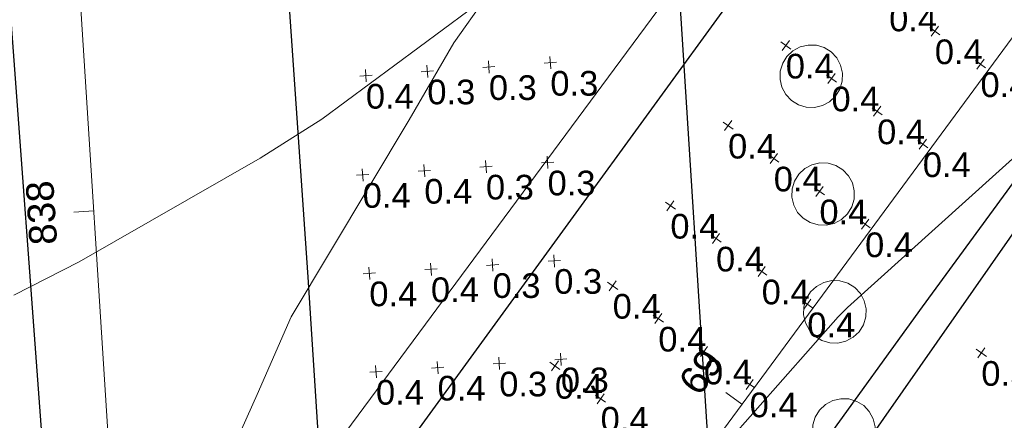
# Model space of a CAD drawing. Extents: x 11759 to 13757, y -2685 to 8839.
# Tile 40 of 58: x 12819 to 12919, y 6204 to 6244. Entities that reach past the tile are written whole.
import ezdxf

# ---------------------------------------------------------------- set-up
doc = ezdxf.new("R2010")
doc.units = 0
doc.header["$MEASUREMENT"] = 0
for name, color, linetype, lineweight in [('AGI32-115446_BK001 - Copy -- 2023-Jan-03 22h-01m-38s-DRAWING', 7, 'Continuous', 0), ('AGI32-AGI-Import_2-LUMINAIRE', 7, 'Continuous', 0), ('AGI32-AGI-Import_2-TEMPLATE', 7, 'Continuous', 0), ('AGI32-Project_1-CALCPTS', 7, 'Continuous', 0), ('AGI32-Project_1-LUMINAIRE', 7, 'Continuous', 0), ('AGI32-Project_1-MARKPOINT', 7, 'Continuous', 0), ('AGI32-Project_1-OBJECT', 7, 'Continuous', 0), ('AGI32-Project_1-STATISTICAL_AREA', 7, 'Continuous', 0), ('AGI32-Project_1-TEMPLATE', 7, 'Continuous', 0)]:
    doc.layers.add(name, color=color, linetype=linetype, lineweight=lineweight)
doc.styles.add('AGI32-Arial', font='arial.ttf')

# ---------------------------------------------------------------- blocks, each defined once
blk = doc.blocks.new('AGI32-ID1buv4w-AGI-Import_2-LUMINAIRE-UPL_Template1')
at = {"layer": 'AGI32-AGI-Import_2-TEMPLATE', "color": 1, "linetype": 'ByBlock', "lineweight": 0}
for p, q in [((18.96, 46.384, -16), (22.12, 46.927, -16)), ((22.12, 46.927, -16), (25.28, 46.607, -16)), ((15.8, 45.59, -16), (18.96, 46.384, -16)), ((25.28, 46.607, -16), (28.44, 45.866, -16)), ((6.771, 44.24, -16), (9.48, 44.901, -16)), ((9.48, 44.901, -16), (12.64, 45.261, -16)), ((12.64, 45.261, -16), (15.8, 45.59, -16)), ((28.44, 45.866, -16), (31.6, 44.7, -16)), ((3.16, 42.951, -16), (6.32, 44.138, -16)), ((6.32, 44.138, -16), (6.771, 44.24, -16)), ((31.6, 44.7, -16), (32.373, 44.24, -16)), ((32.373, 44.24, -16), (34.76, 42.757, -16)), ((0, 42.314, -16), (3.16, 42.951, -16)), ((-6.017, 41.08, -16), (-3.16, 42.018, -16)), ((-3.16, 42.018, -16), (0, 42.314, -16)), ((34.76, 42.757, -16), (36.549, 41.08, -16)), ((-9.48, 39.596, -16), (-6.32, 41.005, -16)), ((-6.32, 41.005, -16), (-6.017, 41.08, -16)), ((36.549, 41.08, -16), (37.92, 39.544, -16)), ((-11.817, 37.92, -16), (-9.48, 39.596, -16)), ((37.92, 39.544, -16), (39.334, 37.92, -16)), ((-12.64, 37.405, -16), (-11.817, 37.92, -16)), ((39.334, 37.92, -16), (41.08, 35.999, -16)), ((-15.409, 34.76, -16), (-12.64, 37.405, -16)), ((41.08, 35.999, -16), (42.077, 34.76, -16)), ((-18.96, 31.67, -16), (-15.8, 34.448, -16)), ((-15.8, 34.448, -16), (-15.409, 34.76, -16)), ((42.077, 34.76, -16), (44.205, 31.6, -16)), ((-21.884, 28.44, -16), (-19.031, 31.6, -16)), ((-19.031, 31.6, -16), (-18.96, 31.67, -16)), ((44.205, 31.6, -16), (44.24, 31.515, -16)), ((44.24, 31.515, -16), (45.551, 28.44, -16)), ((-22.12, 27.881, -16), (-21.884, 28.44, -16)), ((45.551, 28.44, -16), (46.168, 25.28, -16)), ((-23.291, 25.28, -16), (-22.12, 27.881, -16)), ((-22.838, 22.12, -16), (-23.291, 25.28, -16)), ((46.168, 25.28, -16), (46.158, 22.12, -16)), ((-22.12, 20.813, -16), (-22.838, 22.12, -16)), ((46.158, 22.12, -16), (46.333, 18.96, -16)), ((-21.267, 18.96, -16), (-22.12, 20.813, -16)), ((-20.819, 15.8, -16), (-21.267, 18.96, -16)), ((46.333, 18.96, -16), (46.466, 15.8, -16)), ((-20.374, 12.64, -16), (-20.819, 15.8, -16)), ((46.466, 15.8, -16), (46.578, 12.64, -16)), ((-18.96, 9.515, -16), (-20.374, 12.64, -16)), ((46.578, 12.64, -16), (46.641, 9.48, -16)), ((-18.953, 9.48, -16), (-18.96, 9.515, -16)), ((-16.511, 6.32, -16), (-18.953, 9.48, -16)), ((46.641, 9.48, -16), (46.527, 6.32, -16)), ((-15.8, 5.233, -16), (-16.511, 6.32, -16)), ((46.527, 6.32, -16), (46.316, 3.16, -16)), ((-15.345, 3.16, -16), (-15.8, 5.233, -16)), ((-15.319, 0, -16), (-15.345, 3.16, -16)), ((46.316, 3.16, -16), (46.217, 0, -16)), ((-15.345, -3.16, -16), (-15.319, 0, -16)), ((46.217, 0, -16), (46.316, -3.16, -16)), ((-15.8, -5.233, -16), (-15.345, -3.16, -16)), ((46.316, -3.16, -16), (46.527, -6.32, -16)), ((-16.511, -6.32, -16), (-15.8, -5.233, -16)), ((-18.953, -9.48, -16), (-16.511, -6.32, -16)), ((46.527, -6.32, -16), (46.641, -9.48, -16)), ((-20.374, -12.64, -16), (-18.96, -9.515, -16)), ((-18.96, -9.515, -16), (-18.953, -9.48, -16)), ((46.641, -9.48, -16), (46.578, -12.64, -16)), ((-20.819, -15.8, -16), (-20.374, -12.64, -16)), ((46.578, -12.64, -16), (46.466, -15.8, -16)), ((-21.267, -18.96, -16), (-20.819, -15.8, -16)), ((46.466, -15.8, -16), (46.333, -18.96, -16)), ((-22.12, -20.813, -16), (-21.267, -18.96, -16)), ((46.333, -18.96, -16), (46.158, -22.12, -16)), ((-22.838, -22.12, -16), (-22.12, -20.813, -16)), ((-23.291, -25.28, -16), (-22.838, -22.12, -16)), ((46.158, -22.12, -16), (46.168, -25.28, -16)), ((-22.12, -27.881, -16), (-23.291, -25.28, -16)), ((46.168, -25.28, -16), (45.551, -28.44, -16)), ((-21.884, -28.44, -16), (-22.12, -27.881, -16)), ((-19.031, -31.6, -16), (-21.884, -28.44, -16)), ((45.551, -28.44, -16), (44.24, -31.515, -16)), ((-18.96, -31.67, -16), (-19.031, -31.6, -16)), ((-15.8, -34.448, -16), (-18.96, -31.67, -16)), ((44.205, -31.6, -16), (42.077, -34.76, -16)), ((44.24, -31.515, -16), (44.205, -31.6, -16)), ((-15.409, -34.76, -16), (-15.8, -34.448, -16)), ((-12.64, -37.405, -16), (-15.409, -34.76, -16)), ((42.077, -34.76, -16), (41.08, -35.999, -16)), ((41.08, -35.999, -16), (39.334, -37.92, -16)), ((-11.817, -37.92, -16), (-12.64, -37.405, -16)), ((-9.48, -39.596, -16), (-11.817, -37.92, -16)), ((39.334, -37.92, -16), (37.92, -39.544, -16)), ((-6.32, -41.005, -16), (-9.48, -39.596, -16)), ((37.92, -39.544, -16), (36.549, -41.08, -16)), ((-6.017, -41.08, -16), (-6.32, -41.005, -16)), ((-3.16, -42.018, -16), (-6.017, -41.08, -16)), ((36.549, -41.08, -16), (34.76, -42.757, -16)), ((0, -42.314, -16), (-3.16, -42.018, -16)), ((3.16, -42.951, -16), (0, -42.314, -16)), ((34.76, -42.757, -16), (32.373, -44.24, -16)), ((6.32, -44.138, -16), (3.16, -42.951, -16)), ((6.771, -44.24, -16), (6.32, -44.138, -16)), ((9.48, -44.901, -16), (6.771, -44.24, -16)), ((31.6, -44.7, -16), (28.44, -45.866, -16)), ((32.373, -44.24, -16), (31.6, -44.7, -16)), ((12.64, -45.261, -16), (9.48, -44.901, -16)), ((15.8, -45.59, -16), (12.64, -45.261, -16)), ((18.96, -46.384, -16), (15.8, -45.59, -16)), ((28.44, -45.866, -16), (25.28, -46.607, -16)), ((22.12, -46.927, -16), (18.96, -46.384, -16)), ((25.28, -46.607, -16), (22.12, -46.927, -16))]:
    blk.add_line(p, q, dxfattribs=at)
at = {"layer": 'AGI32-AGI-Import_2-TEMPLATE', "color": 5, "linetype": 'ByBlock', "lineweight": 0}
for p, q in [((15.8, 39.351, -16), (18.96, 40.044, -16)), ((18.96, 40.044, -16), (22.12, 40.398, -16)), ((22.12, 40.398, -16), (25.28, 39.834, -16)), ((9.48, 38.853, -16), (12.64, 39.04, -16)), ((12.64, 39.04, -16), (15.8, 39.351, -16)), ((25.28, 39.834, -16), (28.44, 38.491, -16)), ((3.16, 37.261, -16), (5.223, 37.92, -16)), ((5.223, 37.92, -16), (6.32, 38.381, -16)), ((6.32, 38.381, -16), (9.48, 38.853, -16)), ((28.44, 38.491, -16), (29.44, 37.92, -16)), ((29.44, 37.92, -16), (31.6, 36.835, -16)), ((0, 36.677, -16), (3.16, 37.261, -16)), ((-6.32, 35.606, -16), (-3.16, 36.411, -16)), ((-3.16, 36.411, -16), (0, 36.677, -16)), ((31.6, 36.835, -16), (34.447, 34.76, -16)), ((-7.775, 34.76, -16), (-6.32, 35.606, -16)), ((-12.64, 32.059, -16), (-9.48, 33.985, -16)), ((-9.48, 33.985, -16), (-7.775, 34.76, -16)), ((34.447, 34.76, -16), (34.76, 34.507, -16)), ((34.76, 34.507, -16), (37.287, 31.6, -16)), ((-13.184, 31.6, -16), (-12.64, 32.059, -16)), ((-15.8, 29.436, -16), (-13.184, 31.6, -16)), ((37.287, 31.6, -16), (37.92, 30.601, -16)), ((37.92, 30.601, -16), (39.275, 28.44, -16)), ((-16.793, 28.44, -16), (-15.8, 29.436, -16)), ((-18.371, 25.28, -16), (-16.793, 28.44, -16)), ((39.275, 28.44, -16), (40.323, 25.28, -16)), ((-18.137, 22.12, -16), (-18.371, 25.28, -16)), ((40.323, 25.28, -16), (40.772, 22.12, -16)), ((-16.964, 18.96, -16), (-18.137, 22.12, -16)), ((40.772, 22.12, -16), (41.08, 19.21, -16)), ((-16.916, 15.8, -16), (-16.964, 18.96, -16)), ((41.08, 19.21, -16), (41.111, 18.96, -16)), ((41.111, 18.96, -16), (41.519, 15.8, -16)), ((-16.953, 12.64, -16), (-16.916, 15.8, -16)), ((41.519, 15.8, -16), (41.918, 12.64, -16)), ((-16.694, 9.48, -16), (-16.953, 12.64, -16)), ((41.918, 12.64, -16), (42.212, 9.48, -16)), ((-15.8, 8.412, -16), (-16.694, 9.48, -16)), ((42.212, 9.48, -16), (42.266, 6.32, -16)), ((-15.052, 6.32, -16), (-15.8, 8.412, -16)), ((-14.281, 3.16, -16), (-15.052, 6.32, -16)), ((42.266, 6.32, -16), (42.042, 3.16, -16)), ((-14.226, 0, -16), (-14.281, 3.16, -16)), ((42.042, 3.16, -16), (42.007, 0, -16)), ((-14.281, -3.16, -16), (-14.226, 0, -16)), ((42.007, 0, -16), (42.042, -3.16, -16)), ((-15.052, -6.32, -16), (-14.281, -3.16, -16)), ((42.042, -3.16, -16), (42.266, -6.32, -16)), ((-15.8, -8.412, -16), (-15.052, -6.32, -16)), ((42.266, -6.32, -16), (42.212, -9.48, -16)), ((-16.694, -9.48, -16), (-15.8, -8.412, -16)), ((-16.953, -12.64, -16), (-16.694, -9.48, -16)), ((42.212, -9.48, -16), (41.918, -12.64, -16)), ((-16.916, -15.8, -16), (-16.953, -12.64, -16)), ((41.918, -12.64, -16), (41.519, -15.8, -16)), ((-16.964, -18.96, -16), (-16.916, -15.8, -16)), ((41.519, -15.8, -16), (41.111, -18.96, -16)), ((-18.137, -22.12, -16), (-16.964, -18.96, -16)), ((41.08, -19.21, -16), (40.772, -22.12, -16)), ((41.111, -18.96, -16), (41.08, -19.21, -16)), ((-18.371, -25.28, -16), (-18.137, -22.12, -16)), ((40.772, -22.12, -16), (40.323, -25.28, -16)), ((-16.793, -28.44, -16), (-18.371, -25.28, -16)), ((40.323, -25.28, -16), (39.275, -28.44, -16)), ((-15.8, -29.436, -16), (-16.793, -28.44, -16)), ((39.275, -28.44, -16), (37.92, -30.601, -16)), ((-13.184, -31.6, -16), (-15.8, -29.436, -16)), ((37.92, -30.601, -16), (37.287, -31.6, -16)), ((-12.64, -32.059, -16), (-13.184, -31.6, -16)), ((37.287, -31.6, -16), (34.76, -34.507, -16)), ((-9.48, -33.985, -16), (-12.64, -32.059, -16)), ((-7.775, -34.76, -16), (-9.48, -33.985, -16)), ((-6.32, -35.606, -16), (-7.775, -34.76, -16)), ((34.447, -34.76, -16), (31.6, -36.835, -16)), ((34.76, -34.507, -16), (34.447, -34.76, -16)), ((-3.16, -36.411, -16), (-6.32, -35.606, -16)), ((0, -36.677, -16), (-3.16, -36.411, -16)), ((3.16, -37.261, -16), (0, -36.677, -16)), ((31.6, -36.835, -16), (29.44, -37.92, -16)), ((5.223, -37.92, -16), (3.16, -37.261, -16)), ((6.32, -38.381, -16), (5.223, -37.92, -16)), ((9.48, -38.853, -16), (6.32, -38.381, -16)), ((12.64, -39.04, -16), (9.48, -38.853, -16)), ((28.44, -38.491, -16), (25.28, -39.834, -16)), ((29.44, -37.92, -16), (28.44, -38.491, -16)), ((15.8, -39.351, -16), (12.64, -39.04, -16)), ((18.96, -40.044, -16), (15.8, -39.351, -16)), ((25.28, -39.834, -16), (22.12, -40.398, -16)), ((22.12, -40.398, -16), (18.96, -40.044, -16))]:
    blk.add_line(p, q, dxfattribs=at)
at = {"layer": 'AGI32-AGI-Import_2-TEMPLATE', "color": 3, "linetype": 'ByBlock', "lineweight": 0}
for p, q in [((5.029, 31.6, -16), (6.32, 32.015, -16)), ((6.32, 32.015, -16), (9.48, 32.332, -16)), ((9.48, 32.332, -16), (12.64, 32.076, -16)), ((12.64, 32.076, -16), (15.8, 32.007, -16)), ((15.8, 32.007, -16), (18.96, 32.186, -16)), ((18.96, 32.186, -16), (22.12, 32.063, -16)), ((22.12, 32.063, -16), (23.413, 31.6, -16)), ((0, 30.614, -16), (3.16, 31.172, -16)), ((3.16, 31.172, -16), (5.029, 31.6, -16)), ((23.413, 31.6, -16), (25.28, 30.941, -16)), ((25.28, 30.941, -16), (28.44, 28.98, -16)), ((-6.32, 29.344, -16), (-3.16, 30.322, -16)), ((-3.16, 30.322, -16), (0, 30.614, -16)), ((-7.912, 28.44, -16), (-6.32, 29.344, -16)), ((28.44, 28.98, -16), (29.104, 28.44, -16)), ((-9.48, 27.108, -16), (-7.912, 28.44, -16)), ((29.104, 28.44, -16), (31.593, 25.28, -16)), ((-11.13, 25.28, -16), (-9.48, 27.108, -16)), ((-11.715, 22.12, -16), (-11.13, 25.28, -16)), ((31.593, 25.28, -16), (31.6, 25.263, -16)), ((31.6, 25.263, -16), (32.852, 22.12, -16)), ((-11.502, 18.96, -16), (-11.715, 22.12, -16)), ((32.852, 22.12, -16), (33.827, 18.96, -16)), ((-12.277, 15.8, -16), (-11.502, 18.96, -16)), ((33.827, 18.96, -16), (34.577, 15.8, -16)), ((-12.64, 14.447, -16), (-12.277, 15.8, -16)), ((34.577, 15.8, -16), (34.76, 14.945, -16)), ((-13.025, 12.64, -16), (-12.64, 14.447, -16)), ((34.76, 14.945, -16), (35.27, 12.64, -16)), ((-13.756, 9.48, -16), (-13.025, 12.64, -16)), ((35.27, 12.64, -16), (36.035, 9.48, -16)), ((-12.641, 6.32, -16), (-13.756, 9.48, -16)), ((36.035, 9.48, -16), (36.288, 6.32, -16)), ((-12.64, 6.317, -16), (-12.641, 6.32, -16)), ((-11.6, 3.16, -16), (-12.64, 6.317, -16)), ((36.288, 6.32, -16), (36.135, 3.16, -16)), ((-11.401, 0, -16), (-11.6, 3.16, -16)), ((36.135, 3.16, -16), (36.093, 0, -16)), ((-11.6, -3.16, -16), (-11.401, 0, -16)), ((36.093, 0, -16), (36.135, -3.16, -16)), ((-12.64, -6.317, -16), (-11.6, -3.16, -16)), ((36.135, -3.16, -16), (36.288, -6.32, -16)), ((-13.756, -9.48, -16), (-12.641, -6.32, -16)), ((-12.641, -6.32, -16), (-12.64, -6.317, -16)), ((36.288, -6.32, -16), (36.035, -9.48, -16)), ((-13.025, -12.64, -16), (-13.756, -9.48, -16)), ((36.035, -9.48, -16), (35.27, -12.64, -16)), ((-12.64, -14.447, -16), (-13.025, -12.64, -16)), ((35.27, -12.64, -16), (34.76, -14.945, -16)), ((-12.277, -15.8, -16), (-12.64, -14.447, -16)), ((34.76, -14.945, -16), (34.577, -15.8, -16)), ((-11.502, -18.96, -16), (-12.277, -15.8, -16)), ((34.577, -15.8, -16), (33.827, -18.96, -16)), ((-11.715, -22.12, -16), (-11.502, -18.96, -16)), ((33.827, -18.96, -16), (32.852, -22.12, -16)), ((-11.13, -25.28, -16), (-11.715, -22.12, -16)), ((32.852, -22.12, -16), (31.6, -25.263, -16)), ((-9.48, -27.108, -16), (-11.13, -25.28, -16)), ((31.593, -25.28, -16), (29.104, -28.44, -16)), ((31.6, -25.263, -16), (31.593, -25.28, -16)), ((-7.912, -28.44, -16), (-9.48, -27.108, -16)), ((-6.32, -29.344, -16), (-7.912, -28.44, -16)), ((29.104, -28.44, -16), (28.44, -28.98, -16)), ((-3.16, -30.322, -16), (-6.32, -29.344, -16)), ((28.44, -28.98, -16), (25.28, -30.941, -16)), ((0, -30.614, -16), (-3.16, -30.322, -16)), ((3.16, -31.172, -16), (0, -30.614, -16)), ((5.029, -31.6, -16), (3.16, -31.172, -16)), ((6.32, -32.015, -16), (5.029, -31.6, -16)), ((23.413, -31.6, -16), (22.12, -32.063, -16)), ((25.28, -30.941, -16), (23.413, -31.6, -16)), ((9.48, -32.332, -16), (6.32, -32.015, -16)), ((12.64, -32.076, -16), (9.48, -32.332, -16)), ((15.8, -32.007, -16), (12.64, -32.076, -16)), ((18.96, -32.186, -16), (15.8, -32.007, -16)), ((22.12, -32.063, -16), (18.96, -32.186, -16))]:
    blk.add_line(p, q, dxfattribs=at)
blk = doc.blocks.new('AGI32-ID1buv4w-AGI-Import_2-LUMINAIRE-UPL_76')
at = {"layer": 'AGI32-AGI-Import_2-TEMPLATE', "color": 7, "linetype": 'ByBlock', "lineweight": 0}
blk.add_blockref('AGI32-ID1buv4w-AGI-Import_2-LUMINAIRE-UPL_Template1', (0, 0), dxfattribs=at)
blk = doc.blocks.new('AGI32-ID1buv4w-Project_1-OBJECT-159')
at = {"layer": 'AGI32-Project_1-OBJECT', "color": 8, "linetype": 'Continuous', "lineweight": 0}
blk.add_polyline3d([(601.258, 4221.581, 18.039), (574.573, 4183.459, 18.039), (644.463, 4127.546, 18.039), (911.319, 4499.873, 18.039), (846.511, 4553.244, 18.039)], close=True, dxfattribs=at)
blk = doc.blocks.new('AGI32-ID1buv4w-Project_1-OBJECT-Service Road E_1_2_2')
at = {"layer": 'AGI32-Project_1-OBJECT', "color": 8, "linetype": 'Continuous', "lineweight": 0}
for points in [[(798.008, 4456.314, 0), (797.179, 4456.34, 0), (796.384, 4456.58, 0), (795.679, 4457.017, 0), (795.111, 4457.622, 0), (794.718, 4458.353, 0), (794.529, 4459.161, 0), (794.555, 4459.991, 0), (794.794, 4460.785, 0), (795.231, 4461.491, 0), (795.836, 4462.059, 0), (796.568, 4462.451, 0), (797.376, 4462.641, 0), (798.205, 4462.615, 0), (799, 4462.375, 0), (799.705, 4461.938, 0), (800.273, 4461.333, 0), (800.665, 4460.602, 0), (800.855, 4459.794, 0), (800.829, 4458.965, 0), (800.589, 4458.17, 0), (800.152, 4457.465, 0), (799.547, 4456.896, 0), (798.816, 4456.504, 0)], [(798.816, 4456.504, 18), (799.547, 4456.896, 18), (800.152, 4457.465, 18), (800.589, 4458.17, 18), (800.829, 4458.965, 18), (800.855, 4459.794, 18), (800.665, 4460.602, 18), (800.273, 4461.333, 18), (799.705, 4461.938, 18), (799, 4462.375, 18), (798.205, 4462.615, 18), (797.376, 4462.641, 18), (796.568, 4462.451, 18), (795.836, 4462.059, 18), (795.231, 4461.491, 18), (794.794, 4460.785, 18), (794.555, 4459.991, 18), (794.529, 4459.161, 18), (794.718, 4458.353, 18), (795.111, 4457.622, 18), (795.679, 4457.017, 18), (796.384, 4456.58, 18), (797.179, 4456.34, 18), (798.008, 4456.314, 18)], [(796.568, 4462.451, 0), (796.568, 4462.451, 18), (797.376, 4462.641, 18), (797.376, 4462.641, 0)], [(797.376, 4462.641, 0), (797.376, 4462.641, 18), (798.205, 4462.615, 18), (798.205, 4462.615, 0)], [(798.205, 4462.615, 0), (798.205, 4462.615, 18), (799, 4462.375, 18), (799, 4462.375, 0)], [(795.231, 4461.491, 0), (795.231, 4461.491, 18), (795.836, 4462.059, 18), (795.836, 4462.059, 0)], [(795.836, 4462.059, 0), (795.836, 4462.059, 18), (796.568, 4462.451, 18), (796.568, 4462.451, 0)], [(799, 4462.375, 0), (799, 4462.375, 18), (799.705, 4461.938, 18), (799.705, 4461.938, 0)], [(799.705, 4461.938, 0), (799.705, 4461.938, 18), (800.273, 4461.333, 18), (800.273, 4461.333, 0)], [(794.555, 4459.991, 0), (794.555, 4459.991, 18), (794.794, 4460.785, 18), (794.794, 4460.785, 0)], [(794.794, 4460.785, 0), (794.794, 4460.785, 18), (795.231, 4461.491, 18), (795.231, 4461.491, 0)], [(800.273, 4461.333, 0), (800.273, 4461.333, 18), (800.665, 4460.602, 18), (800.665, 4460.602, 0)], [(800.665, 4460.602, 0), (800.665, 4460.602, 18), (800.855, 4459.794, 18), (800.855, 4459.794, 0)], [(794.529, 4459.161, 0), (794.529, 4459.161, 18), (794.555, 4459.991, 18), (794.555, 4459.991, 0)], [(800.855, 4459.794, 0), (800.855, 4459.794, 18), (800.829, 4458.965, 18), (800.829, 4458.965, 0)], [(794.718, 4458.353, 0), (794.718, 4458.353, 18), (794.529, 4459.161, 18), (794.529, 4459.161, 0)], [(800.829, 4458.965, 0), (800.829, 4458.965, 18), (800.589, 4458.17, 18), (800.589, 4458.17, 0)], [(795.111, 4457.622, 0), (795.111, 4457.622, 18), (794.718, 4458.353, 18), (794.718, 4458.353, 0)], [(795.679, 4457.017, 0), (795.679, 4457.017, 18), (795.111, 4457.622, 18), (795.111, 4457.622, 0)], [(800.589, 4458.17, 0), (800.589, 4458.17, 18), (800.152, 4457.465, 18), (800.152, 4457.465, 0)], [(796.384, 4456.58, 0), (796.384, 4456.58, 18), (795.679, 4457.017, 18), (795.679, 4457.017, 0)], [(797.179, 4456.34, 0), (797.179, 4456.34, 18), (796.384, 4456.58, 18), (796.384, 4456.58, 0)], [(799.547, 4456.896, 0), (799.547, 4456.896, 18), (798.816, 4456.504, 18), (798.816, 4456.504, 0)], [(800.152, 4457.465, 0), (800.152, 4457.465, 18), (799.547, 4456.896, 18), (799.547, 4456.896, 0)], [(798.008, 4456.314, 0), (798.008, 4456.314, 18), (797.179, 4456.34, 18), (797.179, 4456.34, 0)], [(798.816, 4456.504, 0), (798.816, 4456.504, 18), (798.008, 4456.314, 18), (798.008, 4456.314, 0)]]:
    blk.add_polyline3d(points, close=True, dxfattribs=at)
blk = doc.blocks.new('AGI32-ID1buv4w-Project_1-OBJECT-Service Road E_1_3_2')
at = {"layer": 'AGI32-Project_1-OBJECT', "color": 8, "linetype": 'Continuous', "lineweight": 0}
for points in [[(799.202, 4444.374, 0), (798.373, 4444.4, 0), (797.578, 4444.64, 0), (796.873, 4445.077, 0), (796.305, 4445.682, 0), (795.912, 4446.413, 0), (795.723, 4447.221, 0), (795.749, 4448.05, 0), (795.988, 4448.845, 0), (796.426, 4449.55, 0), (797.03, 4450.119, 0), (797.762, 4450.511, 0), (798.57, 4450.7, 0), (799.399, 4450.675, 0), (800.194, 4450.435, 0), (800.899, 4449.998, 0), (801.467, 4449.393, 0), (801.86, 4448.662, 0), (802.049, 4447.854, 0), (802.023, 4447.024, 0), (801.784, 4446.23, 0), (801.346, 4445.524, 0), (800.742, 4444.956, 0), (800.01, 4444.564, 0)], [(800.01, 4444.564, 18), (800.742, 4444.956, 18), (801.346, 4445.524, 18), (801.784, 4446.23, 18), (802.023, 4447.024, 18), (802.049, 4447.854, 18), (801.86, 4448.662, 18), (801.467, 4449.393, 18), (800.899, 4449.998, 18), (800.194, 4450.435, 18), (799.399, 4450.675, 18), (798.57, 4450.7, 18), (797.762, 4450.511, 18), (797.03, 4450.119, 18), (796.426, 4449.55, 18), (795.988, 4448.845, 18), (795.749, 4448.05, 18), (795.723, 4447.221, 18), (795.912, 4446.413, 18), (796.305, 4445.682, 18), (796.873, 4445.077, 18), (797.578, 4444.64, 18), (798.373, 4444.4, 18), (799.202, 4444.374, 18)], [(797.762, 4450.511, 0), (797.762, 4450.511, 18), (798.57, 4450.7, 18), (798.57, 4450.7, 0)], [(798.57, 4450.7, 0), (798.57, 4450.7, 18), (799.399, 4450.675, 18), (799.399, 4450.675, 0)], [(799.399, 4450.675, 0), (799.399, 4450.675, 18), (800.194, 4450.435, 18), (800.194, 4450.435, 0)], [(795.988, 4448.845, 0), (795.988, 4448.845, 18), (796.426, 4449.55, 18), (796.426, 4449.55, 0)], [(796.426, 4449.55, 0), (796.426, 4449.55, 18), (797.03, 4450.119, 18), (797.03, 4450.119, 0)], [(797.03, 4450.119, 0), (797.03, 4450.119, 18), (797.762, 4450.511, 18), (797.762, 4450.511, 0)], [(800.194, 4450.435, 0), (800.194, 4450.435, 18), (800.899, 4449.998, 18), (800.899, 4449.998, 0)], [(800.899, 4449.998, 0), (800.899, 4449.998, 18), (801.467, 4449.393, 18), (801.467, 4449.393, 0)], [(795.749, 4448.05, 0), (795.749, 4448.05, 18), (795.988, 4448.845, 18), (795.988, 4448.845, 0)], [(801.467, 4449.393, 0), (801.467, 4449.393, 18), (801.86, 4448.662, 18), (801.86, 4448.662, 0)], [(801.86, 4448.662, 0), (801.86, 4448.662, 18), (802.049, 4447.854, 18), (802.049, 4447.854, 0)], [(795.723, 4447.221, 0), (795.723, 4447.221, 18), (795.749, 4448.05, 18), (795.749, 4448.05, 0)], [(802.049, 4447.854, 0), (802.049, 4447.854, 18), (802.023, 4447.024, 18), (802.023, 4447.024, 0)], [(795.912, 4446.413, 0), (795.912, 4446.413, 18), (795.723, 4447.221, 18), (795.723, 4447.221, 0)], [(802.023, 4447.024, 0), (802.023, 4447.024, 18), (801.784, 4446.23, 18), (801.784, 4446.23, 0)], [(796.305, 4445.682, 0), (796.305, 4445.682, 18), (795.912, 4446.413, 18), (795.912, 4446.413, 0)], [(796.873, 4445.077, 0), (796.873, 4445.077, 18), (796.305, 4445.682, 18), (796.305, 4445.682, 0)], [(801.784, 4446.23, 0), (801.784, 4446.23, 18), (801.346, 4445.524, 18), (801.346, 4445.524, 0)], [(797.578, 4444.64, 0), (797.578, 4444.64, 18), (796.873, 4445.077, 18), (796.873, 4445.077, 0)], [(798.373, 4444.4, 0), (798.373, 4444.4, 18), (797.578, 4444.64, 18), (797.578, 4444.64, 0)], [(800.01, 4444.564, 0), (800.01, 4444.564, 18), (799.202, 4444.374, 18), (799.202, 4444.374, 0)], [(800.742, 4444.956, 0), (800.742, 4444.956, 18), (800.01, 4444.564, 18), (800.01, 4444.564, 0)], [(801.346, 4445.524, 0), (801.346, 4445.524, 18), (800.742, 4444.956, 18), (800.742, 4444.956, 0)], [(799.202, 4444.374, 0), (799.202, 4444.374, 18), (798.373, 4444.4, 18), (798.373, 4444.4, 0)]]:
    blk.add_polyline3d(points, close=True, dxfattribs=at)
blk = doc.blocks.new('AGI32-ID1buv4w-Project_1-OBJECT-Service Road E_1_4_2')
at = {"layer": 'AGI32-Project_1-OBJECT', "color": 8, "linetype": 'Continuous', "lineweight": 0}
for points in [[(800.395, 4432.433, 0), (799.566, 4432.459, 0), (798.771, 4432.699, 0), (798.066, 4433.136, 0), (797.498, 4433.741, 0), (797.106, 4434.472, 0), (796.916, 4435.28, 0), (796.942, 4436.11, 0), (797.182, 4436.904, 0), (797.619, 4437.61, 0), (798.224, 4438.178, 0), (798.955, 4438.57, 0), (799.763, 4438.76, 0), (800.592, 4438.734, 0), (801.387, 4438.494, 0), (802.092, 4438.057, 0), (802.66, 4437.452, 0), (803.053, 4436.721, 0), (803.242, 4435.913, 0), (803.216, 4435.084, 0), (802.977, 4434.289, 0), (802.54, 4433.584, 0), (801.935, 4433.015, 0), (801.203, 4432.623, 0)], [(801.203, 4432.623, 18), (801.935, 4433.015, 18), (802.54, 4433.584, 18), (802.977, 4434.289, 18), (803.216, 4435.084, 18), (803.242, 4435.913, 18), (803.053, 4436.721, 18), (802.66, 4437.452, 18), (802.092, 4438.057, 18), (801.387, 4438.494, 18), (800.592, 4438.734, 18), (799.763, 4438.76, 18), (798.955, 4438.57, 18), (798.224, 4438.178, 18), (797.619, 4437.61, 18), (797.182, 4436.904, 18), (796.942, 4436.11, 18), (796.916, 4435.28, 18), (797.106, 4434.472, 18), (797.498, 4433.741, 18), (798.066, 4433.136, 18), (798.771, 4432.699, 18), (799.566, 4432.459, 18), (800.395, 4432.433, 18)], [(798.224, 4438.178, 0), (798.224, 4438.178, 18), (798.955, 4438.57, 18), (798.955, 4438.57, 0)], [(798.955, 4438.57, 0), (798.955, 4438.57, 18), (799.763, 4438.76, 18), (799.763, 4438.76, 0)], [(799.763, 4438.76, 0), (799.763, 4438.76, 18), (800.592, 4438.734, 18), (800.592, 4438.734, 0)], [(800.592, 4438.734, 0), (800.592, 4438.734, 18), (801.387, 4438.494, 18), (801.387, 4438.494, 0)], [(797.182, 4436.904, 0), (797.182, 4436.904, 18), (797.619, 4437.61, 18), (797.619, 4437.61, 0)], [(797.619, 4437.61, 0), (797.619, 4437.61, 18), (798.224, 4438.178, 18), (798.224, 4438.178, 0)], [(801.387, 4438.494, 0), (801.387, 4438.494, 18), (802.092, 4438.057, 18), (802.092, 4438.057, 0)], [(802.092, 4438.057, 0), (802.092, 4438.057, 18), (802.66, 4437.452, 18), (802.66, 4437.452, 0)], [(796.942, 4436.11, 0), (796.942, 4436.11, 18), (797.182, 4436.904, 18), (797.182, 4436.904, 0)], [(802.66, 4437.452, 0), (802.66, 4437.452, 18), (803.053, 4436.721, 18), (803.053, 4436.721, 0)], [(803.053, 4436.721, 0), (803.053, 4436.721, 18), (803.242, 4435.913, 18), (803.242, 4435.913, 0)], [(796.916, 4435.28, 0), (796.916, 4435.28, 18), (796.942, 4436.11, 18), (796.942, 4436.11, 0)], [(803.242, 4435.913, 0), (803.242, 4435.913, 18), (803.216, 4435.084, 18), (803.216, 4435.084, 0)], [(797.106, 4434.472, 0), (797.106, 4434.472, 18), (796.916, 4435.28, 18), (796.916, 4435.28, 0)], [(803.216, 4435.084, 0), (803.216, 4435.084, 18), (802.977, 4434.289, 18), (802.977, 4434.289, 0)], [(797.498, 4433.741, 0), (797.498, 4433.741, 18), (797.106, 4434.472, 18), (797.106, 4434.472, 0)], [(798.066, 4433.136, 0), (798.066, 4433.136, 18), (797.498, 4433.741, 18), (797.498, 4433.741, 0)], [(802.54, 4433.584, 0), (802.54, 4433.584, 18), (801.935, 4433.015, 18), (801.935, 4433.015, 0)], [(802.977, 4434.289, 0), (802.977, 4434.289, 18), (802.54, 4433.584, 18), (802.54, 4433.584, 0)], [(798.771, 4432.699, 0), (798.771, 4432.699, 18), (798.066, 4433.136, 18), (798.066, 4433.136, 0)], [(799.566, 4432.459, 0), (799.566, 4432.459, 18), (798.771, 4432.699, 18), (798.771, 4432.699, 0)], [(801.203, 4432.623, 0), (801.203, 4432.623, 18), (800.395, 4432.433, 18), (800.395, 4432.433, 0)], [(801.935, 4433.015, 0), (801.935, 4433.015, 18), (801.203, 4432.623, 18), (801.203, 4432.623, 0)], [(800.395, 4432.433, 0), (800.395, 4432.433, 18), (799.566, 4432.459, 18), (799.566, 4432.459, 0)]]:
    blk.add_polyline3d(points, close=True, dxfattribs=at)
blk = doc.blocks.new('AGI32-ID1buv4w-Project_1-OBJECT-Service Road E_1_5_2')
at = {"layer": 'AGI32-Project_1-OBJECT', "color": 8, "linetype": 'Continuous', "lineweight": 0}
for points in [[(801.305, 4420.465, 0), (800.476, 4420.491, 0), (799.681, 4420.73, 0), (798.976, 4421.167, 0), (798.407, 4421.772, 0), (798.015, 4422.504, 0), (797.825, 4423.311, 0), (797.851, 4424.141, 0), (798.091, 4424.935, 0), (798.528, 4425.641, 0), (799.133, 4426.209, 0), (799.864, 4426.601, 0), (800.672, 4426.791, 0), (801.502, 4426.765, 0), (802.296, 4426.525, 0), (803.002, 4426.088, 0), (803.57, 4425.483, 0), (803.962, 4424.752, 0), (804.152, 4423.944, 0), (804.126, 4423.115, 0), (803.886, 4422.32, 0), (803.449, 4421.615, 0), (802.844, 4421.047, 0), (802.113, 4420.654, 0)], [(802.113, 4420.654, 18), (802.844, 4421.047, 18), (803.449, 4421.615, 18), (803.886, 4422.32, 18), (804.126, 4423.115, 18), (804.152, 4423.944, 18), (803.962, 4424.752, 18), (803.57, 4425.483, 18), (803.002, 4426.088, 18), (802.296, 4426.525, 18), (801.502, 4426.765, 18), (800.672, 4426.791, 18), (799.864, 4426.601, 18), (799.133, 4426.209, 18), (798.528, 4425.641, 18), (798.091, 4424.935, 18), (797.851, 4424.141, 18), (797.825, 4423.311, 18), (798.015, 4422.504, 18), (798.407, 4421.772, 18), (798.976, 4421.167, 18), (799.681, 4420.73, 18), (800.476, 4420.491, 18), (801.305, 4420.465, 18)], [(799.133, 4426.209, 0), (799.133, 4426.209, 18), (799.864, 4426.601, 18), (799.864, 4426.601, 0)], [(799.864, 4426.601, 0), (799.864, 4426.601, 18), (800.672, 4426.791, 18), (800.672, 4426.791, 0)], [(800.672, 4426.791, 0), (800.672, 4426.791, 18), (801.502, 4426.765, 18), (801.502, 4426.765, 0)], [(801.502, 4426.765, 0), (801.502, 4426.765, 18), (802.296, 4426.525, 18), (802.296, 4426.525, 0)], [(798.091, 4424.935, 0), (798.091, 4424.935, 18), (798.528, 4425.641, 18), (798.528, 4425.641, 0)], [(798.528, 4425.641, 0), (798.528, 4425.641, 18), (799.133, 4426.209, 18), (799.133, 4426.209, 0)], [(802.296, 4426.525, 0), (802.296, 4426.525, 18), (803.002, 4426.088, 18), (803.002, 4426.088, 0)], [(803.002, 4426.088, 0), (803.002, 4426.088, 18), (803.57, 4425.483, 18), (803.57, 4425.483, 0)], [(797.851, 4424.141, 0), (797.851, 4424.141, 18), (798.091, 4424.935, 18), (798.091, 4424.935, 0)], [(803.57, 4425.483, 0), (803.57, 4425.483, 18), (803.962, 4424.752, 18), (803.962, 4424.752, 0)], [(803.962, 4424.752, 0), (803.962, 4424.752, 18), (804.152, 4423.944, 18), (804.152, 4423.944, 0)], [(797.825, 4423.311, 0), (797.825, 4423.311, 18), (797.851, 4424.141, 18), (797.851, 4424.141, 0)], [(804.152, 4423.944, 0), (804.152, 4423.944, 18), (804.126, 4423.115, 18), (804.126, 4423.115, 0)], [(798.015, 4422.504, 0), (798.015, 4422.504, 18), (797.825, 4423.311, 18), (797.825, 4423.311, 0)], [(804.126, 4423.115, 0), (804.126, 4423.115, 18), (803.886, 4422.32, 18), (803.886, 4422.32, 0)], [(798.407, 4421.772, 0), (798.407, 4421.772, 18), (798.015, 4422.504, 18), (798.015, 4422.504, 0)], [(798.976, 4421.167, 0), (798.976, 4421.167, 18), (798.407, 4421.772, 18), (798.407, 4421.772, 0)], [(803.449, 4421.615, 0), (803.449, 4421.615, 18), (802.844, 4421.047, 18), (802.844, 4421.047, 0)], [(803.886, 4422.32, 0), (803.886, 4422.32, 18), (803.449, 4421.615, 18), (803.449, 4421.615, 0)], [(799.681, 4420.73, 0), (799.681, 4420.73, 18), (798.976, 4421.167, 18), (798.976, 4421.167, 0)], [(800.476, 4420.491, 0), (800.476, 4420.491, 18), (799.681, 4420.73, 18), (799.681, 4420.73, 0)], [(802.113, 4420.654, 0), (802.113, 4420.654, 18), (801.305, 4420.465, 18), (801.305, 4420.465, 0)], [(802.844, 4421.047, 0), (802.844, 4421.047, 18), (802.113, 4420.654, 18), (802.113, 4420.654, 0)], [(801.305, 4420.465, 0), (801.305, 4420.465, 18), (800.476, 4420.491, 18), (800.476, 4420.491, 0)]]:
    blk.add_polyline3d(points, close=True, dxfattribs=at)
blk = doc.blocks.new('AGI32-ID1buv4w-Project_1-STATISTICAL_AREA-SR 159 - EB')
at = {"layer": 'AGI32-Project_1-STATISTICAL_AREA', "color": 7, "linetype": 'Continuous', "lineweight": 30}
blk.add_line((787.89, 4400.201), (822.212, 4449.396), dxfattribs=at)
blk = doc.blocks.new('AGI32-ID1buv4w-Project_1-STATISTICAL_AREA-SR 159 - WB')
at = {"layer": 'AGI32-Project_1-STATISTICAL_AREA', "color": 7, "linetype": 'Continuous', "lineweight": 30}
for p, q in [((927.539, 4598.945), (808.937, 4436.105)), ((687.667, 4327.037), (804.361, 4487.588)), ((808.937, 4436.105), (653.725, 4221.783))]:
    blk.add_line(p, q, dxfattribs=at)
blk = doc.blocks.new('AGI32-ID1buv4w-Project_1-STATISTICAL_AREA-US 23 NB - Overall')
at = {"layer": 'AGI32-Project_1-STATISTICAL_AREA', "color": 7, "linetype": 'Continuous', "lineweight": 30}
blk.add_line((713.457, 4508.502), (734.908, 4216.287), dxfattribs=at)
blk = doc.blocks.new('AGI32-ID1buv4w-Project_1-STATISTICAL_AREA-US 23 SB - Overall')
at = {"layer": 'AGI32-Project_1-STATISTICAL_AREA', "color": 7, "linetype": 'Continuous', "lineweight": 30}
for p, q in [((725.241, 4749.557), (746.693, 4439.108)), ((792.716, 4336.098), (776.508, 4591.607)), ((746.693, 4439.108), (764.57, 4163.22))]:
    blk.add_line(p, q, dxfattribs=at)
blk = doc.blocks.new('AGI32-ID1buv4w-Project_1-LUMINAIRE-HM4_Template2')
at = {"layer": 'AGI32-Project_1-TEMPLATE', "color": 1, "linetype": 'ByBlock', "lineweight": 0}
for p, q in [((-219.34, 147.401, -100), (-210.764, 159.52, -100)), ((-223.867, 139.58, -100), (-219.34, 147.401, -100)), ((-235.834, 119.64, -100), (-223.867, 139.58, -100)), ((-239.28, 111.767, -100), (-235.834, 119.64, -100)), ((-244.622, 99.7, -100), (-239.28, 111.767, -100)), ((210.764, -159.52, -100), (199.4, -173.978, -100)), ((199.4, -173.978, -100), (194.39, -179.46, -100)), ((194.39, -179.46, -100), (179.46, -194.39, -100)), ((179.46, -194.39, -100), (173.978, -199.4, -100))]:
    blk.add_line(p, q, dxfattribs=at)
at = {"layer": 'AGI32-Project_1-TEMPLATE', "color": 5, "linetype": 'ByBlock', "lineweight": 0}
for p, q in [((-179.46, 120.57, -100), (-159.52, 138.581, -100)), ((-180.407, 119.64, -100), (-179.46, 120.57, -100)), ((-198.012, 99.7, -100), (-180.407, 119.64, -100))]:
    blk.add_line(p, q, dxfattribs=at)
blk = doc.blocks.new('AGI32-ID1buv4w-Project_1-LUMINAIRE-HM4_95')
at = {"layer": 'AGI32-Project_1-TEMPLATE', "color": 7, "linetype": 'ByBlock', "lineweight": 0}
blk.add_blockref('AGI32-ID1buv4w-Project_1-LUMINAIRE-HM4_Template2', (0, 0), dxfattribs=at)
blk = doc.blocks.new('AGI32-ID1buv4w-Project_1-LUMINAIRE-HM4_91')
at = {"layer": 'AGI32-Project_1-TEMPLATE', "color": 7, "linetype": 'ByBlock', "lineweight": 0}
blk.add_blockref('AGI32-ID1buv4w-Project_1-LUMINAIRE-HM4_Template2', (0, 0), dxfattribs=at)
blk = doc.blocks.new('AGI32-ID1buv4w-MARKPOINT')
at = {"layer": 'AGI32-Project_1-MARKPOINT', "color": 0, "linetype": 'Continuous', "lineweight": 0}
for p, q in [((-0.125, 0), (0.125, 0)), ((0, -0.125), (0, 0.125))]:
    blk.add_line(p, q, dxfattribs=at)
blk = doc.blocks.new('AGI32-ID1buv4w-Project_1-CALCPTS-US 159 EB - STA 65+00 TO STA 70+00_Luminance')
at = {"layer": 'AGI32-Project_1-MARKPOINT', "color": 154, "linetype": 'Continuous', "lineweight": 0, "xscale": 4.999999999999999, "yscale": 4.999999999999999, "zscale": 4.999999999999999, "rotation": 54.81004857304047}
blk.add_blockref('AGI32-ID1buv4w-MARKPOINT', (814.913, 4431.437, 18.888), dxfattribs=at)
at = {"layer": 'AGI32-Project_1-CALCPTS', "color": 154, "linetype": 'Continuous', "lineweight": 0, "insert": (814.913, 4430.604, 18.888), "char_height": 2.5, "attachment_point": 1, "style": 'AGI32-Arial'}
blk.add_mtext('0.5', dxfattribs=at)
blk = doc.blocks.new('AGI32-ID1buv4w-Project_1-CALCPTS-US 159 WB - STA 70+00 TO STA 65+00_Luminance')
at = {"layer": 'AGI32-Project_1-MARKPOINT', "color": 154, "linetype": 'Continuous', "lineweight": 0, "xscale": 4.999999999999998, "yscale": 4.999999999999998, "zscale": 4.999999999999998, "rotation": 234.2361941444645}
for p in [(810.204, 4464.035, 18.825), (795.109, 4462.583, 18.825), (814.829, 4460.704, 18.825), (799.734, 4459.252, 18.825), (804.359, 4455.921, 18.825), (789.265, 4454.469, 18.825), (808.984, 4452.589, 18.825), (793.89, 4451.137, 18.825), (798.515, 4447.806, 18.825), (783.42, 4446.354, 18.825), (803.14, 4444.475, 18.825), (788.045, 4443.023, 18.825), (792.67, 4439.692, 18.825), (777.576, 4438.24, 18.825), (797.295, 4436.361, 18.825), (782.201, 4434.909, 18.825), (786.826, 4431.578, 18.825), (771.731, 4430.126, 18.825), (791.451, 4428.246, 18.825), (776.356, 4426.794, 18.825)]:
    blk.add_blockref('AGI32-ID1buv4w-MARKPOINT', p, dxfattribs=at)
at = {"layer": 'AGI32-Project_1-CALCPTS', "color": 154, "linetype": 'Continuous', "lineweight": 0, "char_height": 2.5, "attachment_point": 1, "style": 'AGI32-Arial'}
for insert in [(805.578, 4466.533, 18.825), (810.204, 4463.202, 18.825), (795.109, 4461.75, 18.825), (814.829, 4459.871, 18.825), (799.734, 4458.419, 18.825), (804.359, 4455.088, 18.825), (789.265, 4453.636, 18.825), (808.984, 4451.756, 18.825), (793.89, 4450.304, 18.825), (798.515, 4446.973, 18.825), (783.42, 4445.521, 18.825), (803.14, 4443.642, 18.825), (788.045, 4442.19, 18.825), (792.67, 4438.859, 18.825), (777.576, 4437.407, 18.825), (797.295, 4435.528, 18.825), (782.201, 4434.076, 18.825), (786.826, 4430.745, 18.825), (771.731, 4429.293, 18.825), (791.451, 4427.413, 18.825), (776.356, 4425.961, 18.825)]:
    blk.add_mtext('0.4', dxfattribs=dict(at, insert=insert))
blk = doc.blocks.new('AGI32-ID1buv4w-Project_1-CALCPTS-US 23 NB - STA 829+00 TO STA 837+50_Luminance')
at = {"layer": 'AGI32-Project_1-MARKPOINT', "color": 154, "linetype": 'Continuous', "lineweight": 0, "xscale": 5, "yscale": 5, "zscale": 5, "rotation": 93.85508418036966}
for p in [(758.5, 4449.897), (764.741, 4450.318), (770.982, 4450.738), (752.26, 4449.477), (759.173, 4439.92), (765.413, 4440.34), (771.654, 4440.761), (752.932, 4439.499), (759.845, 4429.942), (766.086, 4430.363), (772.327, 4430.783), (753.604, 4429.522)]:
    blk.add_blockref('AGI32-ID1buv4w-MARKPOINT', p, dxfattribs=at)
at = {"layer": 'AGI32-Project_1-CALCPTS', "color": 154, "linetype": 'Continuous', "lineweight": 0, "char_height": 2.5, "attachment_point": 1, "style": 'AGI32-Arial'}
for s, insert in [('0.3', (770.982, 4449.905)), ('0.4', (752.26, 4448.644)), ('0.4', (758.5, 4449.064)), ('0.3', (764.741, 4449.485)), ('0.3', (771.654, 4439.928)), ('0.4', (752.932, 4438.666)), ('0.4', (759.173, 4439.087)), ('0.3', (765.413, 4439.507)), ('0.3', (772.327, 4429.95)), ('0.4', (753.604, 4428.689)), ('0.4', (759.845, 4429.109)), ('0.3', (766.086, 4429.53))]:
    blk.add_mtext(s, dxfattribs=dict(at, insert=insert))
blk = doc.blocks.new('AGI32-ID1buv4w-Project_1-CALCPTS-US 23 NB - STA 837+50 TO STA 843+00_Luminance')
at = {"layer": 'AGI32-Project_1-MARKPOINT', "color": 154, "linetype": 'Continuous', "lineweight": 0, "xscale": 5, "yscale": 5, "zscale": 5, "rotation": 94.03608409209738}
for p in [(771.263, 4460.844), (758.807, 4459.965), (765.035, 4460.405), (752.579, 4459.526)]:
    blk.add_blockref('AGI32-ID1buv4w-MARKPOINT', p, dxfattribs=at)
at = {"layer": 'AGI32-Project_1-CALCPTS', "color": 154, "linetype": 'Continuous', "lineweight": 0, "char_height": 2.5, "attachment_point": 1, "style": 'AGI32-Arial'}
for s, insert in [('0.3', (765.035, 4459.572)), ('0.3', (771.263, 4460.011)), ('0.4', (752.579, 4458.693)), ('0.3', (758.807, 4459.132))]:
    blk.add_mtext(s, dxfattribs=dict(at, insert=insert))

msp = doc.modelspace()

# ---------------------------------------------------------------- linework, layer by layer
at = {"layer": 'AGI32-115446_BK001 - Copy -- 2023-Jan-03 22h-01m-38s-DRAWING', "color": 7, "linetype": 'Continuous', "lineweight": 0}
for p, q in [((12895.983, 5126.317), (12772.546, 7075.993)), ((12895.984, 5126.31), (12772.546, 7075.993)), ((12895.984, 5126.31), (12772.546, 7075.993)), ((12469.454, 5631.678), (13068.895, 6445.413)), ((12826.425, 6224.977), (12824.429, 6224.851)), ((12892.074, 6205.38), (12890.463, 6206.566))]:
    msp.add_line(p, q, dxfattribs=at)
for points in [[(12080.601, 4903.121, 0), (12094.19, 4940.06, 0), (12446.328, 5599.829, 0), (12469.454, 5631.678, 0), (13068.895, 6445.413, 0), (13113.491, 6509.542, 0), (13275.957, 6846.333, 0), (13345.72, 7213.696, 0), (13348.023, 7291.774, 0)], [(12826.426, 6224.977, 0), (12826.426, 6224.977, 0), (12826.426, 6224.977, 0), (12826.425, 6224.977, 0), (12826.425, 6224.977, 0), (12826.425, 6224.977, 0), (12826.425, 6224.977, 0), (12826.425, 6224.977, 0), (12826.425, 6224.977, 0), (12826.425, 6224.977, 0), (12826.425, 6224.977, 0), (12826.425, 6224.977, 0), (12826.425, 6224.977, 0), (12826.425, 6224.977, 0), (12826.425, 6224.977, 0), (12826.425, 6224.977, 0), (12826.425, 6224.977, 0), (12826.425, 6224.977, 0), (12826.425, 6224.977, 0), (12826.425, 6224.977, 0), (12826.425, 6224.977, 0), (12826.425, 6224.977, 0), (12826.425, 6224.977, 0), (12826.426, 6224.977, 0), (12826.426, 6224.977, 0), (12826.426, 6224.977, 0)], [(12892.074, 6205.38, 0), (12892.074, 6205.38, 0), (12892.074, 6205.38, 0), (12892.074, 6205.38, 0), (12892.074, 6205.38, 0), (12892.074, 6205.38, 0), (12892.074, 6205.38, 0), (12892.074, 6205.38, 0), (12892.074, 6205.38, 0), (12892.074, 6205.38, 0), (12892.074, 6205.38, 0), (12892.074, 6205.38, 0), (12892.074, 6205.38, 0), (12892.074, 6205.38, 0), (12892.074, 6205.38, 0), (12892.074, 6205.38, 0), (12892.074, 6205.38, 0), (12892.074, 6205.38, 0), (12892.074, 6205.38, 0), (12892.074, 6205.38, 0), (12892.074, 6205.38, 0), (12892.074, 6205.38, 0), (12892.074, 6205.38, 0), (12892.074, 6205.38, 0), (12892.074, 6205.38, 0), (12892.074, 6205.38, 0)]]:
    msp.add_polyline3d(points, dxfattribs=at)

# ---------------------------------------------------------------- block references
at = {"layer": 'AGI32-AGI-Import_2-LUMINAIRE', "color": 7, "linetype": 'Continuous', "lineweight": 0, "rotation": 9.533008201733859}
msp.add_blockref('AGI32-ID1buv4w-AGI-Import_2-LUMINAIRE-UPL_76', (12836.894, 6151.827, 16), dxfattribs=at)
at = {"layer": 'AGI32-Project_1-CALCPTS', "color": 7, "linetype": 'Continuous', "lineweight": 0}
for name in ['AGI32-ID1buv4w-Project_1-CALCPTS-US 23 NB - STA 837+50 TO STA 843+00_Luminance', 'AGI32-ID1buv4w-Project_1-CALCPTS-US 159 WB - STA 70+00 TO STA 65+00_Luminance', 'AGI32-ID1buv4w-Project_1-CALCPTS-US 159 EB - STA 65+00 TO STA 70+00_Luminance', 'AGI32-ID1buv4w-Project_1-CALCPTS-US 23 NB - STA 829+00 TO STA 837+50_Luminance']:
    msp.add_blockref(name, (12101.41, 1779.143), dxfattribs=at)
at = {"layer": 'AGI32-Project_1-LUMINAIRE', "color": 7, "linetype": 'Continuous', "lineweight": 0, "rotation": 344.7442849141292}
msp.add_blockref('AGI32-ID1buv4w-Project_1-LUMINAIRE-HM4_95', (12702.952, 6454.585, 100), dxfattribs=at)
at = {"layer": 'AGI32-Project_1-LUMINAIRE', "color": 7, "linetype": 'Continuous', "lineweight": 0}
msp.add_blockref('AGI32-ID1buv4w-Project_1-LUMINAIRE-HM4_91', (13082.246, 6094.607, 100), dxfattribs=at)
at = {"layer": 'AGI32-Project_1-OBJECT', "color": 7, "linetype": 'Continuous', "lineweight": 0}
for name in ['AGI32-ID1buv4w-Project_1-OBJECT-159', 'AGI32-ID1buv4w-Project_1-OBJECT-Service Road E_1_2_2', 'AGI32-ID1buv4w-Project_1-OBJECT-Service Road E_1_3_2', 'AGI32-ID1buv4w-Project_1-OBJECT-Service Road E_1_4_2', 'AGI32-ID1buv4w-Project_1-OBJECT-Service Road E_1_5_2']:
    msp.add_blockref(name, (12101.41, 1779.143), dxfattribs=at)
at = {"layer": 'AGI32-Project_1-STATISTICAL_AREA', "color": 7, "linetype": 'Continuous', "lineweight": 0}
for name in ['AGI32-ID1buv4w-Project_1-STATISTICAL_AREA-US 23 SB - Overall', 'AGI32-ID1buv4w-Project_1-STATISTICAL_AREA-US 23 NB - Overall', 'AGI32-ID1buv4w-Project_1-STATISTICAL_AREA-SR 159 - WB', 'AGI32-ID1buv4w-Project_1-STATISTICAL_AREA-SR 159 - EB']:
    msp.add_blockref(name, (12101.41, 1779.143), dxfattribs=at)

# ---------------------------------------------------------------- texts
at = {"layer": 'AGI32-115446_BK001 - Copy -- 2023-Jan-03 22h-01m-38s-DRAWING', "color": 7, "linetype": 'Continuous', "lineweight": 0, "char_height": 2.8, "attachment_point": 1, "style": 'AGI32-Arial'}
for s, insert, rotation in [('838', (12819.937, 6221.427), 93.62271), ('69', (12885.491, 6207.742), 53.62259)]:
    msp.add_mtext(s, dxfattribs=dict(at, insert=insert, rotation=rotation))

doc.saveas('drawing.dxf')
